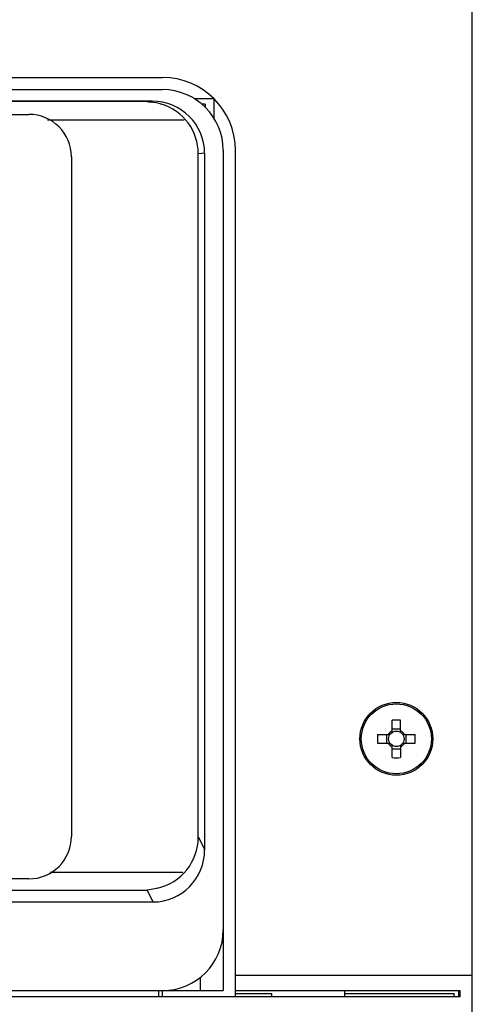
# Model space of a CAD drawing. Header units: millimetres. Extents: x 196 to 794, y 103 to 1299.
# Tile 7 of 9: x 714 to 789, y 650 to 812. Entities that reach past the tile are written whole.
import ezdxf

# ---------------------------------------------------------------- set-up
doc = ezdxf.new("R2010")
doc.units = ezdxf.units.MM
doc.header["$LTSCALE"] = 90.945372
doc.layers.get('0').update_dxf_attribs({"linetype": 'CONTINUOUS'})

msp = doc.modelspace()

# ---------------------------------------------------------------- linework, layer by layer
at = {"color": 7, "linetype": 'Continuous'}
for p, q in [((788.95, 103.32), (788.95, 1032.32)), ((627.95, 802.32), (737.95, 802.32)), ((627.95, 800.32), (737.95, 800.32)), ((746.45, 798.82), (743.22, 798.82)), ((746.45, 795.58), (746.45, 798.82)), ((736.26, 798.43), (636.65, 798.43)), ((735.34, 798.34), (637.57, 798.34)), ((735.34, 798.34), (736.26, 798.43)), ((744.95, 797.94), (744.43, 797.94)), ((744.95, 797.94), (744.95, 797.46)), ((649.95, 796.24), (715.95, 796.24)), ((719.01, 795.34), (741.53, 795.34)), ((722.95, 789.24), (722.95, 677.24)), ((744.89, 789.84), (743.84, 789.73)), ((743.84, 677.15), (743.84, 789.73)), ((744.89, 675.04), (744.89, 789.84)), ((747.95, 790.32), (747.95, 651.82)), ((749.95, 650.82), (749.95, 790.32)), ((775.74, 694.38), (775.74, 696.41)), ((777.16, 694.38), (777.16, 696.41)), ((777.16, 694.94), (775.74, 694.94)), ((773.36, 694.03), (775.39, 694.03)), ((774.83, 694.03), (774.83, 692.61)), ((777.52, 694.03), (779.55, 694.03)), ((778.08, 692.61), (778.08, 694.03)), ((773.36, 692.61), (775.39, 692.61)), ((775.74, 690.22), (775.74, 692.25)), ((775.74, 691.69), (777.16, 691.69)), ((777.16, 692.25), (777.16, 690.22)), ((777.52, 692.61), (779.55, 692.61)), ((743.84, 677.15), (744.89, 675.04)), ((715.95, 670.24), (649.95, 670.24)), ((719.42, 671.33), (741.31, 671.33)), ((680.2, 668.38), (735.42, 668.38)), ((736.38, 666.43), (735.42, 668.38)), ((680.2, 666.43), (736.38, 666.43)), ((788.95, 654.32), (749.95, 654.32)), ((744.15, 653.97), (744.15, 651.82)), ((786.95, 650.82), (205.95, 650.82)), ((680.2, 651.82), (747.95, 651.82)), ((737.35, 650.82), (737.35, 651.82)), ((737.95, 650.82), (737.95, 651.82)), ((749.95, 651.82), (786.95, 651.82)), ((749.95, 651.32), (755.95, 651.32)), ((755.95, 650.82), (755.95, 651.32)), ((767.95, 650.82), (767.95, 651.82)), ((767.95, 651.32), (785.95, 651.32)), ((785.95, 650.82), (785.95, 651.32)), ((786.67, 651.82), (786.67, 650.82)), ((786.95, 650.82), (786.95, 651.82))]:
    msp.add_line(p, q, dxfattribs=at)
for radius in [6, 5.77, 1.28]:
    msp.add_circle((776.45, 693.32), radius, dxfattribs=at)
for centre, radius, start, end in [((737.95, 790.32), 12, 0, 90), ((737.95, 790.32), 10, 0, 90), ((715.95, 789.24), 7, 0, 90), ((776.45, 674.29), 22.13, 88.1615, 91.8385), ((776.45, 693.32), 1.51, 117.9596, 152.0413), ((776.45, 693.32), 1.51, 27.9596, 62.0404), ((795.48, 693.32), 22.13, 178.162, 180.0009), ((795.48, 693.32), 22.13, 179.9991, 181.838), ((757.43, 693.32), 22.13, 359.9991, 1.838), ((757.43, 693.32), 22.13, 358.162, 0.0009), ((776.45, 693.32), 1.51, 207.9596, 242.0404), ((776.45, 693.32), 1.51, 297.9596, 332.0404), ((776.45, 712.34), 22.13, 268.1615, 271.8385), ((715.95, 677.24), 7, 270, 360), ((737.95, 661.82), 10, 270, 360)]:
    msp.add_arc(centre, radius, start, end, dxfattribs=at)
for centre, major_axis, ratio, start_param, end_param in [((736.25, 789.83), (-8.59, -0.86), 0.996157, 3.042553, 4.612588), ((735.2, 789.73), (8.59, 0.86), 0.996157, -0.09904, 1.169102), ((735.2, 677.28), (-3.9, 7.85), 0.981173, -3.389167, -2.038989), ((736.25, 675.17), (3.9, -7.85), 0.981173, -0.453057, 1.102604)]:
    msp.add_ellipse(centre, major_axis=major_axis, ratio=ratio, start_param=start_param, end_param=end_param, dxfattribs=at)
for points, knots in [([(735.34, 798.34), (735.54, 798.34), (736.37, 798.3), (737.19, 798.13), (737.78, 797.94)], [0, 0, 0, 0, 0.247744, 1, 1, 1, 1]), ([(737.09, 668.73), (736.95, 668.69), (736.41, 668.53), (735.84, 668.42), (735.42, 668.38)], [0, 0, 0, 0, 0.253581, 1, 1, 1, 1])]:
    msp.add_open_spline(points, degree=3, knots=knots, dxfattribs=at)

doc.saveas('drawing.dxf')
